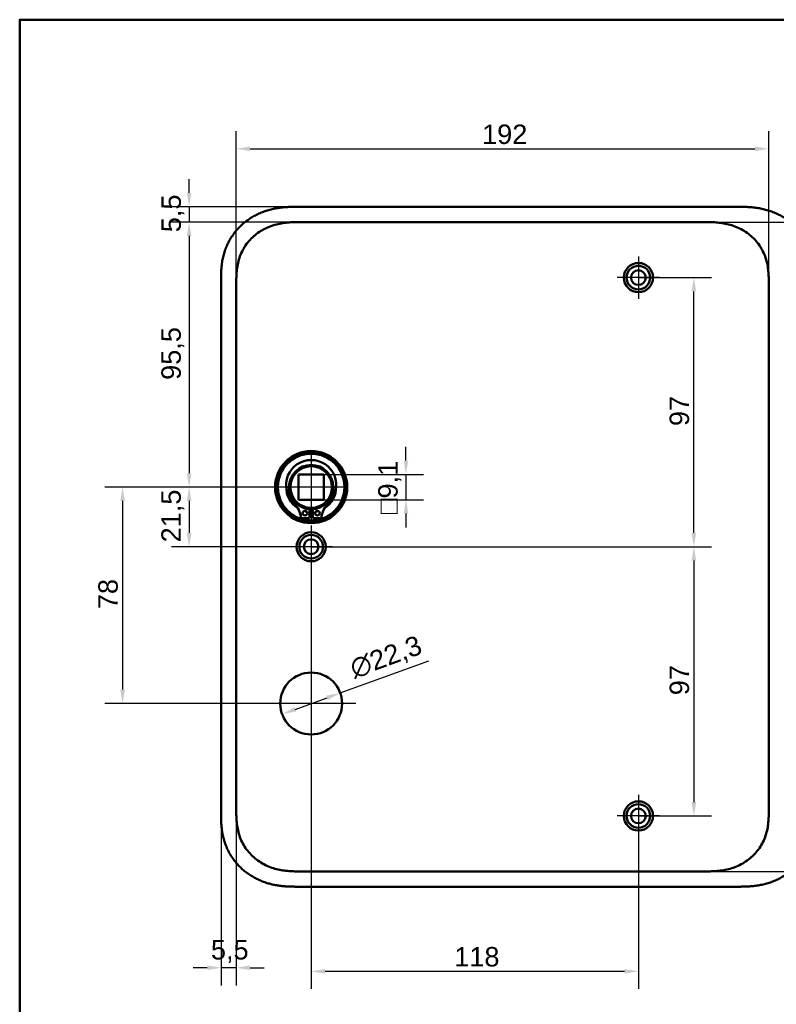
# Model space of a CAD drawing. Header units: millimetres. Extents: x 20 to 833, y 20 to 574.
# Tile 8 of 20: x 20 to 293, y 219 to 574. Entities that reach past the tile are written whole.
import ezdxf

# ---------------------------------------------------------------- set-up
doc = ezdxf.new("R2010")
doc.units = ezdxf.units.MM
doc.header["$LTSCALE"] = 2
for name, color, linetype, lineweight in [('Bemaßungen(DIN)', 7, 'Continuous', 25), ('Mittelpunktmarkierung(DIN)', 7, 'Continuous', 25), ('Sichtbare Kanten(DIN)', 7, 'Continuous', 50), ('Skizziergeometrie(DIN)', 7, 'Continuous', 50)]:
    doc.layers.add(name, color=color, linetype=linetype, lineweight=lineweight)
doc.styles.add('STANDARD-DIN~0', font='arial.ttf')
doc.dimstyles.new('CAD-LAN', dxfattribs={"dimscale": 2, "dimtxt": 3.5, "dimasz": 2.5, "dimexe": 3.175, "dimexo": 0, "dimgap": 0.8, "dimtad": 1, "dimrnd": 1e-08, "dimtxsty": 'STANDARD-DIN~0', "dimcen": 0.09, "dimdle": 10, "dimclrd": 250, "dimclre": 250, "dimclrt": 250, "dimadec": 0, "dimazin": 2, "dimtfac": 1, "dimtmove": 0, "dimatfit": 3, "dimfxl": 1, "dimtolj": 1, "dimtzin": 0, "dimlwd": 25, "dimlwe": 25, "dimarcsym": 0})

# ---------------------------------------------------------------- blocks, each defined once
blk = doc.blocks.new('Ränder Standardrahmen')
at = {"layer": 'Skizziergeometrie(DIN)', "flags": 128}
blk.add_lwpolyline([(10, 10), (10, 287), (410, 287), (410, 10), (10, 10)], dxfattribs=at)
blk = doc.blocks.new('*D8')
at = {"layer": 'Bemaßungen(DIN)', "color": 250, "linetype": 'Continuous', "lineweight": 25, "true_color": 0x3f3f3f, "transparency": 16777216}
for p, q in [((121.65, 501.06), (74.76, 501.06)), ((81.11, 496.06), (81.11, 410.56)), ((125.11, 405.56), (74.76, 405.56))]:
    blk.add_line(p, q, dxfattribs=at)
at = {"layer": 'Bemaßungen(DIN)', "color": 250, "linetype": 'Continuous', "true_color": 0x3f3f3f, "transparency": 16777216}
for points in [[(80.27, 496.06), (81.94, 496.06), (81.11, 501.06)], [(80.27, 410.56), (81.94, 410.56), (81.11, 405.56)]]:
    blk.add_solid(points, dxfattribs=at)
at = {"layer": 'Defpoints', "color": 0, "linetype": 'Continuous', "transparency": 16777216}
for p in [(121.65, 501.06), (81.11, 405.56), (125.11, 405.56)]:
    blk.add_point(p, dxfattribs=at)
at = {"layer": 'Bemaßungen(DIN)', "color": 250, "linetype": 'Continuous', "lineweight": 25, "true_color": 0x3f3f3f, "transparency": 16777216, "insert": (71.09, 444.19), "char_height": 7, "attachment_point": 1, "rotation": 90, "style": 'STANDARD-DIN~0'}
blk.add_mtext('\\A1;95,5', dxfattribs=at)
blk = doc.blocks.new('*D9')
at = {"layer": 'Bemaßungen(DIN)', "color": 250, "linetype": 'Continuous', "lineweight": 25, "true_color": 0x3f3f3f, "transparency": 16777216}
for p, q in [((125.11, 405.56), (74.76, 405.56)), ((81.11, 400.56), (81.11, 389.06)), ((125.11, 384.06), (74.76, 384.06))]:
    blk.add_line(p, q, dxfattribs=at)
at = {"layer": 'Bemaßungen(DIN)', "color": 250, "linetype": 'Continuous', "true_color": 0x3f3f3f, "transparency": 16777216}
for points in [[(80.27, 400.56), (81.94, 400.56), (81.11, 405.56)], [(80.27, 389.06), (81.94, 389.06), (81.11, 384.06)]]:
    blk.add_solid(points, dxfattribs=at)
at = {"layer": 'Defpoints', "color": 0, "linetype": 'Continuous', "transparency": 16777216}
for p in [(125.11, 405.56), (81.11, 384.06), (125.11, 384.06)]:
    blk.add_point(p, dxfattribs=at)
at = {"layer": 'Bemaßungen(DIN)', "color": 250, "linetype": 'Continuous', "lineweight": 25, "true_color": 0x3f3f3f, "transparency": 16777216, "insert": (71.09, 385.63), "char_height": 7, "attachment_point": 1, "rotation": 90, "style": 'STANDARD-DIN~0'}
blk.add_mtext('\\A1;21,5', dxfattribs=at)
blk = doc.blocks.new('*D10')
at = {"layer": 'Bemaßungen(DIN)', "color": 250, "linetype": 'Continuous', "lineweight": 25, "true_color": 0x3f3f3f, "transparency": 16777216}
for p, q in [((125.11, 405.56), (50.76, 405.56)), ((57.11, 400.56), (57.11, 332.56)), ((125.11, 327.56), (50.76, 327.56))]:
    blk.add_line(p, q, dxfattribs=at)
at = {"layer": 'Bemaßungen(DIN)', "color": 250, "linetype": 'Continuous', "true_color": 0x3f3f3f, "transparency": 16777216}
for points in [[(56.27, 400.56), (57.94, 400.56), (57.11, 405.56)], [(56.27, 332.56), (57.94, 332.56), (57.11, 327.56)]]:
    blk.add_solid(points, dxfattribs=at)
at = {"layer": 'Defpoints', "color": 0, "linetype": 'Continuous', "transparency": 16777216}
for p in [(125.11, 405.56), (57.11, 327.56), (125.11, 327.56)]:
    blk.add_point(p, dxfattribs=at)
at = {"layer": 'Bemaßungen(DIN)', "color": 250, "linetype": 'Continuous', "lineweight": 25, "true_color": 0x3f3f3f, "transparency": 16777216, "insert": (48.36, 361.57), "char_height": 7, "attachment_point": 1, "rotation": 90, "style": 'STANDARD-DIN~0'}
blk.add_mtext('\\A1;78', dxfattribs=at)
blk = doc.blocks.new('*D11')
at = {"layer": 'Bemaßungen(DIN)', "color": 250, "linetype": 'Continuous', "lineweight": 25, "true_color": 0x3f3f3f, "transparency": 16777216}
for p, q in [((243.11, 481.06), (269.46, 481.06)), ((263.11, 389.06), (263.11, 476.06)), ((125.11, 384.06), (269.46, 384.06))]:
    blk.add_line(p, q, dxfattribs=at)
at = {"layer": 'Bemaßungen(DIN)', "color": 250, "linetype": 'Continuous', "true_color": 0x3f3f3f, "transparency": 16777216}
for points in [[(262.27, 476.06), (263.94, 476.06), (263.11, 481.06)], [(262.27, 389.06), (263.94, 389.06), (263.11, 384.06)]]:
    blk.add_solid(points, dxfattribs=at)
at = {"layer": 'Defpoints', "color": 0, "linetype": 'Continuous', "transparency": 16777216}
for p in [(243.11, 481.06), (263.11, 481.06), (125.11, 384.06)]:
    blk.add_point(p, dxfattribs=at)
at = {"layer": 'Bemaßungen(DIN)', "color": 250, "linetype": 'Continuous', "lineweight": 25, "true_color": 0x3f3f3f, "transparency": 16777216, "insert": (254.36, 427.55), "char_height": 7, "attachment_point": 1, "rotation": 90, "style": 'STANDARD-DIN~0'}
blk.add_mtext('\\A1;97', dxfattribs=at)
blk = doc.blocks.new('*D12')
at = {"layer": 'Bemaßungen(DIN)', "color": 250, "linetype": 'Continuous', "lineweight": 25, "true_color": 0x3f3f3f, "transparency": 16777216}
for p, q in [((125.11, 384.06), (269.46, 384.06)), ((263.11, 379.06), (263.11, 292.06)), ((243.11, 287.06), (269.46, 287.06))]:
    blk.add_line(p, q, dxfattribs=at)
at = {"layer": 'Bemaßungen(DIN)', "color": 250, "linetype": 'Continuous', "true_color": 0x3f3f3f, "transparency": 16777216}
for points in [[(262.27, 379.06), (263.94, 379.06), (263.11, 384.06)], [(262.27, 292.06), (263.94, 292.06), (263.11, 287.06)]]:
    blk.add_solid(points, dxfattribs=at)
at = {"layer": 'Defpoints', "color": 0, "linetype": 'Continuous', "transparency": 16777216}
for p in [(125.11, 384.06), (243.11, 287.06), (263.11, 287.06)]:
    blk.add_point(p, dxfattribs=at)
at = {"layer": 'Bemaßungen(DIN)', "color": 250, "linetype": 'Continuous', "lineweight": 25, "true_color": 0x3f3f3f, "transparency": 16777216, "insert": (254.36, 330.55), "char_height": 7, "attachment_point": 1, "rotation": 90, "style": 'STANDARD-DIN~0'}
blk.add_mtext('\\A1;97', dxfattribs=at)
blk = doc.blocks.new('*D13')
at = {"layer": 'Bemaßungen(DIN)', "color": 250, "linetype": 'Continuous', "lineweight": 25, "true_color": 0x3f3f3f, "transparency": 16777216}
for p, q in [((125.11, 376.41), (125.11, 224.71)), ((243.11, 279.41), (243.11, 224.71)), ((130.11, 231.06), (238.11, 231.06))]:
    blk.add_line(p, q, dxfattribs=at)
at = {"layer": 'Bemaßungen(DIN)', "color": 250, "linetype": 'Continuous', "true_color": 0x3f3f3f, "transparency": 16777216}
for points in [[(130.11, 231.89), (130.11, 230.23), (125.11, 231.06)], [(238.11, 231.89), (238.11, 230.23), (243.11, 231.06)]]:
    blk.add_solid(points, dxfattribs=at)
at = {"layer": 'Defpoints', "color": 0, "linetype": 'Continuous', "transparency": 16777216}
for p in [(125.11, 376.41), (243.11, 279.41), (243.11, 231.06)]:
    blk.add_point(p, dxfattribs=at)
at = {"layer": 'Bemaßungen(DIN)', "color": 250, "linetype": 'Continuous', "lineweight": 25, "true_color": 0x3f3f3f, "transparency": 16777216, "insert": (176.7, 239.81), "char_height": 7, "attachment_point": 1, "style": 'STANDARD-DIN~0'}
blk.add_mtext('\\A1;118', dxfattribs=at)
blk = doc.blocks.new('*D14')
at = {"layer": 'Bemaßungen(DIN)', "color": 250, "linetype": 'Continuous', "lineweight": 25, "true_color": 0x3f3f3f, "transparency": 16777216}
for p, q in [((92.61, 288.34), (92.61, 225.99)), ((98.11, 289.34), (98.11, 225.99)), ((87.61, 232.34), (82.61, 232.34)), ((98.11, 232.34), (92.61, 232.34)), ((103.11, 232.34), (108.11, 232.34))]:
    blk.add_line(p, q, dxfattribs=at)
at = {"layer": 'Bemaßungen(DIN)', "color": 250, "linetype": 'Continuous', "true_color": 0x3f3f3f, "transparency": 16777216}
for points in [[(87.61, 233.18), (87.61, 231.51), (92.61, 232.34)], [(103.11, 233.18), (103.11, 231.51), (98.11, 232.34)]]:
    blk.add_solid(points, dxfattribs=at)
at = {"layer": 'Defpoints', "color": 0, "linetype": 'Continuous', "transparency": 16777216}
for p in [(92.61, 288.34), (98.11, 289.34), (92.61, 232.34)]:
    blk.add_point(p, dxfattribs=at)
at = {"layer": 'Bemaßungen(DIN)', "color": 250, "linetype": 'Continuous', "lineweight": 25, "true_color": 0x3f3f3f, "transparency": 16777216, "insert": (88.96, 242.33), "char_height": 7, "attachment_point": 1, "style": 'STANDARD-DIN~0'}
blk.add_mtext('\\A1;5,5', dxfattribs=at)
blk = doc.blocks.new('*D15')
at = {"layer": 'Bemaßungen(DIN)', "color": 250, "linetype": 'Continuous', "lineweight": 25, "true_color": 0x3f3f3f, "transparency": 16777216}
for p, q in [((81.11, 511.56), (81.11, 516.56)), ((120.65, 506.56), (74.76, 506.56)), ((81.11, 506.56), (81.11, 501.06)), ((121.65, 501.06), (74.76, 501.06)), ((81.11, 496.06), (81.11, 491.06))]:
    blk.add_line(p, q, dxfattribs=at)
at = {"layer": 'Bemaßungen(DIN)', "color": 250, "linetype": 'Continuous', "true_color": 0x3f3f3f, "transparency": 16777216}
for points in [[(80.27, 511.56), (81.94, 511.56), (81.11, 506.56)], [(80.27, 496.06), (81.94, 496.06), (81.11, 501.06)]]:
    blk.add_solid(points, dxfattribs=at)
at = {"layer": 'Defpoints', "color": 0, "linetype": 'Continuous', "transparency": 16777216}
for p in [(120.65, 506.56), (81.11, 501.06), (121.65, 501.06)]:
    blk.add_point(p, dxfattribs=at)
at = {"layer": 'Bemaßungen(DIN)', "color": 250, "linetype": 'Continuous', "lineweight": 25, "true_color": 0x3f3f3f, "transparency": 16777216, "insert": (71.12, 497.41), "char_height": 7, "attachment_point": 1, "rotation": 90, "style": 'STANDARD-DIN~0'}
blk.add_mtext('\\A1;5,5', dxfattribs=at)
blk = doc.blocks.new('*D16')
at = {"layer": 'Bemaßungen(DIN)', "color": 250, "linetype": 'Continuous', "lineweight": 25, "true_color": 0x3f3f3f, "transparency": 16777216}
for p, q in [((98.11, 478.78), (98.11, 533.81)), ((290.11, 478.78), (290.11, 533.81)), ((103.11, 527.46), (285.11, 527.46))]:
    blk.add_line(p, q, dxfattribs=at)
at = {"layer": 'Bemaßungen(DIN)', "color": 250, "linetype": 'Continuous', "true_color": 0x3f3f3f, "transparency": 16777216}
for points in [[(103.11, 528.3), (103.11, 526.63), (98.11, 527.46)], [(285.11, 528.3), (285.11, 526.63), (290.11, 527.46)]]:
    blk.add_solid(points, dxfattribs=at)
at = {"layer": 'Defpoints', "color": 0, "linetype": 'Continuous', "transparency": 16777216}
for p in [(290.11, 527.46), (98.11, 478.78), (290.11, 478.78)]:
    blk.add_point(p, dxfattribs=at)
at = {"layer": 'Bemaßungen(DIN)', "color": 250, "linetype": 'Continuous', "lineweight": 25, "true_color": 0x3f3f3f, "transparency": 16777216, "insert": (186.74, 536.21), "char_height": 7, "attachment_point": 1, "style": 'STANDARD-DIN~0'}
blk.add_mtext('\\A1;192', dxfattribs=at)
blk = doc.blocks.new('*D17')
at = {"layer": 'Bemaßungen(DIN)', "color": 250, "linetype": 'Continuous', "lineweight": 25, "true_color": 0x3f3f3f, "transparency": 16777216}
for p, q in [((266.57, 501.06), (348.02, 501.06)), ((341.67, 496.06), (341.67, 272.06)), ((266.57, 267.06), (348.02, 267.06))]:
    blk.add_line(p, q, dxfattribs=at)
at = {"layer": 'Bemaßungen(DIN)', "color": 250, "linetype": 'Continuous', "true_color": 0x3f3f3f, "transparency": 16777216}
for points in [[(340.83, 496.06), (342.5, 496.06), (341.67, 501.06)], [(340.83, 272.06), (342.5, 272.06), (341.67, 267.06)]]:
    blk.add_solid(points, dxfattribs=at)
at = {"layer": 'Defpoints', "color": 0, "linetype": 'Continuous', "transparency": 16777216}
for p in [(266.57, 501.06), (266.57, 267.06), (341.67, 267.06)]:
    blk.add_point(p, dxfattribs=at)
at = {"layer": 'Bemaßungen(DIN)', "color": 250, "linetype": 'Continuous', "lineweight": 25, "true_color": 0x3f3f3f, "transparency": 16777216, "insert": (332.91, 376.28), "char_height": 7, "attachment_point": 1, "rotation": 90, "style": 'STANDARD-DIN~0'}
blk.add_mtext('\\A1;234', dxfattribs=at)
blk = doc.blocks.new('*D18')
at = {"layer": 'Bemaßungen(DIN)', "color": 250, "linetype": 'Continuous', "lineweight": 25, "true_color": 0x3f3f3f, "transparency": 16777216}
for p, q in [((135.59, 331.37), (167.54, 343)), ((119.33, 325.46), (130.89, 329.66))]:
    blk.add_line(p, q, dxfattribs=at)
at = {"layer": 'Bemaßungen(DIN)', "color": 250, "linetype": 'Continuous', "true_color": 0x3f3f3f, "transparency": 16777216}
for points in [[(130.6, 330.45), (131.17, 328.88), (135.59, 331.37)], [(119.04, 326.24), (119.61, 324.67), (114.63, 323.75)]]:
    blk.add_solid(points, dxfattribs=at)
at = {"layer": 'Defpoints', "color": 0, "linetype": 'Continuous', "transparency": 16777216}
for p in [(135.59, 331.37), (114.63, 323.75)]:
    blk.add_point(p, dxfattribs=at)
at = {"layer": 'Bemaßungen(DIN)', "color": 250, "linetype": 'Continuous', "lineweight": 25, "true_color": 0x3f3f3f, "transparency": 16777216, "insert": (138.29, 343.25), "char_height": 7, "attachment_point": 1, "rotation": 19.9914, "style": 'STANDARD-DIN~0'}
blk.add_mtext('\\A1;∅22,3', dxfattribs=at)
blk = doc.blocks.new('*D19')
at = {"layer": 'Bemaßungen(DIN)', "color": 250, "linetype": 'Continuous', "lineweight": 25, "true_color": 0x3f3f3f, "transparency": 16777216}
for p, q in [((159.3, 415.11), (159.3, 420.11)), ((129.66, 410.11), (165.65, 410.11)), ((159.3, 410.11), (159.3, 401.01)), ((129.66, 401.01), (165.65, 401.01)), ((159.3, 396.01), (159.3, 391.01))]:
    blk.add_line(p, q, dxfattribs=at)
at = {"layer": 'Bemaßungen(DIN)', "color": 250, "linetype": 'Continuous', "true_color": 0x3f3f3f, "transparency": 16777216}
for points in [[(158.47, 415.11), (160.14, 415.11), (159.3, 410.11)], [(158.47, 396.01), (160.14, 396.01), (159.3, 401.01)]]:
    blk.add_solid(points, dxfattribs=at)
at = {"layer": 'Defpoints', "color": 0, "linetype": 'Continuous', "transparency": 16777216}
for p in [(129.66, 410.11), (129.66, 401.01), (159.3, 401.01)]:
    blk.add_point(p, dxfattribs=at)
at = {"layer": 'Bemaßungen(DIN)', "color": 250, "linetype": 'Continuous', "lineweight": 25, "true_color": 0x3f3f3f, "transparency": 16777216, "insert": (149.29, 395.79), "char_height": 7, "attachment_point": 1, "rotation": 90, "style": 'STANDARD-DIN~0'}
blk.add_mtext('\\A1;\\fAIGDT|b0|i0;\\H7.0000;o\\fArial|b0|i0;\\H7.0000;9,1', dxfattribs=at)

msp = doc.modelspace()

# ---------------------------------------------------------------- linework, layer by layer
at = {"layer": 'Mittelpunktmarkierung(DIN)', "linetype": 'Continuous'}
for p, q in [((243.108, 488.71), (243.108, 473.41)), ((250.758, 481.06), (235.458, 481.06)), ((125.108, 418.06), (125.108, 393.06)), ((137.608, 405.56), (112.608, 405.56)), ((125.108, 391.71), (125.108, 376.41)), ((132.758, 384.06), (117.458, 384.06)), ((125.108, 343.71), (125.108, 311.41)), ((141.258, 327.56), (108.958, 327.56)), ((243.108, 294.71), (243.108, 279.41)), ((250.758, 287.06), (235.458, 287.06))]:
    msp.add_line(p, q, dxfattribs=at)
at = {"layer": 'Sichtbare Kanten(DIN)'}
for p, q in [((279.57, 506.56), (120.647, 506.56)), ((121.647, 501.06), (121.647, 501.06)), ((121.647, 501.06), (266.57, 501.06)), ((266.57, 501.06), (266.57, 501.06)), ((92.608, 479.776), (92.608, 288.344)), ((120.558, 401.01), (120.558, 410.11)), ((120.558, 410.11), (129.658, 410.11)), ((129.658, 410.11), (129.658, 401.01)), ((120.558, 401.01), (129.658, 401.01)), ((124.492, 397.584), (124.492, 394.335)), ((125.725, 394.335), (125.725, 397.584)), ((124.492, 394.335), (121.432, 394.335)), ((128.785, 394.335), (125.725, 394.335)), ((121.646, 267.06), (266.57, 267.06)), ((266.57, 267.06), (266.57, 267.06)), ((120.647, 261.56), (279.57, 261.56))]:
    msp.add_line(p, q, dxfattribs=at)
for centre, radius in [((243.108, 481.06), 5.25), ((243.108, 481.06), 4.25), ((243.108, 481.06), 2.65), ((125.108, 405.56), 13), ((125.108, 405.56), 12.5), ((125.108, 405.56), 12), ((125.108, 405.56), 8), ((125.108, 405.56), 7.5), ((122.877, 396.185), 0.85), ((127.34, 396.185), 0.85), ((125.108, 384.06), 5.25), ((125.108, 384.06), 4.25), ((125.108, 384.06), 2.65), ((125.108, 327.56), 11.15), ((243.108, 287.06), 5.25), ((243.108, 287.06), 4.25), ((243.108, 287.06), 2.65)]:
    msp.add_circle(centre, radius, dxfattribs=at)
for centre, radius, start, end in [((125.108, 406.293), 9.017, 314.1409, 225.8591), ((125.108, 405.56), 9, 178.96905, 237.59019), ((125.108, 405.56), 9, 302.40981, 1.03095), ((112.785, 393.595), 8.678, 4.89181, 45.8591), ((137.431, 393.595), 8.678, 134.1409, 175.10819), ((125.108, 405.56), 9, 253.14516, 260.07473), ((125.108, 405.56), 8.2, 265.6871, 274.3129), ((125.108, 405.56), 9, 266.0711, 273.9289), ((125.108, 405.56), 9, 279.92527, 286.85484)]:
    msp.add_arc(centre, radius, start, end, dxfattribs=at)
for points, knots in [([(120.647, 506.56), (120.049, 506.561), (118.998, 506.559), (117.787, 506.534), (116.875, 506.499), (116.265, 506.466), (115.502, 506.412), (114.891, 506.358), (114.128, 506.274), (113.517, 506.195), (112.603, 506.054), (111.691, 505.883), (110.334, 505.571), (109.141, 505.23), (107.674, 504.72), (106.524, 504.247), (105.123, 503.574), (104.033, 502.971), (102.718, 502.138), (101.707, 501.41), (100.5, 500.426), (99.582, 499.582), (98.501, 498.458), (97.693, 497.507), (96.759, 496.258), (96.075, 495.213), (95.304, 493.854), (94.758, 492.73), (94.166, 491.286), (93.766, 490.102), (93.359, 488.6), (93.104, 487.383), (92.893, 486.004), (92.791, 485.085), (92.716, 484.166), (92.678, 483.555), (92.644, 482.791), (92.627, 482.183), (92.614, 481.426), (92.608, 480.673), (92.608, 480.074), (92.608, 479.776)], [-0.99999787, -0.99999787, -0.99999787, -0.99999787, -0.95833168, -0.92708204, -0.9166655, -0.89583241, -0.88541586, -0.86458277, -0.85416622, -0.83333313, -0.82291658, -0.79166695, -0.77083385, -0.72916767, -0.70833458, -0.66666839, -0.6458353, -0.60416912, -0.58333603, -0.54166984, -0.52083675, -0.47917057, -0.45833747, -0.41667129, -0.3958382, -0.35417201, -0.33333892, -0.29167274, -0.27083965, -0.22917346, -0.20834037, -0.16667419, -0.14584109, -0.11459146, -0.10417491, -0.08334182, -0.07292527, -0.05209218, -0.04167563, -0.02084254, -0.00000945, -0.00000945, -0.00000945, -0.00000945]), ([(306.608, 479.858), (306.608, 480.385), (306.607, 481.475), (306.575, 482.861), (306.498, 484.287), (306.394, 485.436), (306.198, 486.875), (305.984, 488.027), (305.636, 489.461), (305.29, 490.6), (304.77, 492.004), (304.282, 493.11), (303.584, 494.46), (302.955, 495.512), (302.083, 496.781), (301.319, 497.758), (300.287, 498.923), (299.402, 499.806), (298.228, 500.842), (297.238, 501.614), (295.946, 502.504), (294.871, 503.152), (293.486, 503.881), (292.348, 504.397), (290.898, 504.958), (289.718, 505.339), (288.228, 505.734), (287.028, 505.986), (285.524, 506.228), (284.321, 506.366), (282.823, 506.481), (281.333, 506.544), (280.155, 506.558), (279.57, 506.56)], [-0.97472618, -0.97472618, -0.97472618, -0.97472618, -0.93604739, -0.89534998, -0.87500127, -0.83430386, -0.81395515, -0.77325774, -0.75290903, -0.71221162, -0.69186291, -0.6511655, -0.6308168, -0.59011938, -0.56977068, -0.52907326, -0.50872456, -0.46802714, -0.44767844, -0.40698102, -0.38663232, -0.3459349, -0.3255862, -0.28488878, -0.26454008, -0.22384266, -0.20349396, -0.16279654, -0.14244784, -0.10175042, -0.08140172, -0.0407043, -0.00000689, -0.00000689, -0.00000689, -0.00000689]), ([(98.108, 478.776), (98.108, 479.404), (98.108, 480.052), (98.121, 480.701), (98.135, 481.423), (98.163, 482.147), (98.219, 482.862), (98.279, 483.641), (98.37, 484.409), (98.501, 485.171), (98.637, 485.963), (98.815, 486.75), (99.05, 487.54), (99.286, 488.333), (99.576, 489.121), (99.921, 489.886), (100.268, 490.656), (100.671, 491.404), (101.126, 492.121), (101.581, 492.836), (102.088, 493.521), (102.644, 494.17), (103.194, 494.812), (103.796, 495.42), (104.433, 495.981), (105.069, 496.541), (105.739, 497.053), (106.44, 497.517), (107.135, 497.979), (107.861, 498.394), (108.614, 498.763), (109.35, 499.124), (110.112, 499.44), (110.896, 499.711), (111.651, 499.972), (112.425, 500.191), (113.209, 500.369), (113.957, 500.539), (114.714, 500.671), (115.478, 500.772), (116.201, 500.867), (116.931, 500.933), (117.662, 500.977), (118.353, 501.018), (119.045, 501.04), (119.731, 501.05), (120.378, 501.06), (121.019, 501.06), (121.647, 501.06)], [0, 0, 0, 0, 0.2004784, 0.2004784, 0.2004784, 0.4237411, 0.4237411, 0.4237411, 0.6666843, 0.6666843, 0.6666843, 0.9194001, 0.9194001, 0.9194001, 1.1730034, 1.1730034, 1.1730034, 1.4278738, 1.4278738, 1.4278738, 1.6819326, 1.6819326, 1.6819326, 1.9333793, 1.9333793, 1.9333793, 2.1848165, 2.1848165, 2.1848165, 2.4343943, 2.4343943, 2.4343943, 2.6782826, 2.6782826, 2.6782826, 2.9134642, 2.9134642, 2.9134642, 3.137969, 3.137969, 3.137969, 3.3508216, 3.3508216, 3.3508216, 3.5518257, 3.5518257, 3.5518257, 3.7413067, 3.7413067, 3.7413067, 3.7413067]), ([(266.57, 501.06), (267.197, 501.06), (267.839, 501.06), (268.485, 501.05), (269.171, 501.04), (269.863, 501.018), (270.554, 500.977), (271.285, 500.933), (272.015, 500.867), (272.739, 500.772), (273.502, 500.671), (274.259, 500.539), (275.007, 500.369), (275.791, 500.191), (276.566, 499.972), (277.321, 499.711), (278.104, 499.44), (278.867, 499.123), (279.603, 498.763), (280.356, 498.394), (281.081, 497.979), (281.777, 497.517), (282.477, 497.052), (283.147, 496.541), (283.784, 495.98), (284.421, 495.42), (285.022, 494.812), (285.572, 494.17), (286.129, 493.521), (286.636, 492.836), (287.09, 492.121), (287.546, 491.404), (287.949, 490.655), (288.295, 489.886), (288.641, 489.121), (288.931, 488.333), (289.166, 487.54), (289.401, 486.749), (289.58, 485.963), (289.716, 485.171), (289.846, 484.409), (289.937, 483.641), (289.998, 482.862), (290.053, 482.147), (290.082, 481.423), (290.096, 480.701), (290.108, 480.052), (290.108, 479.404), (290.108, 478.776)], [0, 0, 0, 0, 0.1894861, 0.1894861, 0.1894861, 0.3904941, 0.3904941, 0.3904941, 0.6033491, 0.6033491, 0.6033491, 0.8278544, 0.8278544, 0.8278544, 1.0630348, 1.0630348, 1.0630348, 1.3069205, 1.3069205, 1.3069205, 1.5564953, 1.5564953, 1.5564953, 1.8079303, 1.8079303, 1.8079303, 2.0593759, 2.0593759, 2.0593759, 2.3134335, 2.3134335, 2.3134335, 2.5683022, 2.5683022, 2.5683022, 2.8219033, 2.8219033, 2.8219033, 3.0746163, 3.0746163, 3.0746163, 3.3175565, 3.3175565, 3.3175565, 3.5408165, 3.5408165, 3.5408165, 3.7412931, 3.7412931, 3.7412931, 3.7412931]), ([(92.608, 288.344), (92.608, 288.046), (92.608, 287.447), (92.614, 286.694), (92.627, 285.937), (92.644, 285.329), (92.678, 284.566), (92.716, 283.954), (92.791, 283.035), (92.893, 282.116), (93.081, 280.89), (93.264, 279.977), (93.481, 279.07), (93.644, 278.469), (93.871, 277.724), (94.071, 277.132), (94.344, 276.401), (94.581, 275.824), (94.963, 274.969), (95.381, 274.13), (96.074, 272.907), (96.759, 271.862), (97.693, 270.613), (98.501, 269.662), (99.582, 268.538), (100.5, 267.694), (101.707, 266.71), (102.718, 265.982), (104.033, 265.149), (105.123, 264.546), (106.384, 263.94), (107.243, 263.577), (108.114, 263.247), (108.701, 263.043), (109.588, 262.763), (110.485, 262.515), (111.691, 262.237), (112.603, 262.067), (113.517, 261.926), (114.128, 261.846), (114.891, 261.762), (115.502, 261.708), (116.265, 261.654), (116.874, 261.621), (117.787, 261.586), (118.998, 261.561), (120.049, 261.56), (120.647, 261.56)], [-0.99999789, -0.99999789, -0.99999789, -0.99999789, -0.9791648, -0.9583317, -0.94791516, -0.92708206, -0.91666552, -0.89583243, -0.88541588, -0.85416624, -0.83333315, -0.80208351, -0.79166696, -0.77083387, -0.76041733, -0.73958423, -0.72916769, -0.70833459, -0.69791805, -0.66666841, -0.64583532, -0.60416913, -0.58333604, -0.54166985, -0.52083676, -0.47917058, -0.45833749, -0.4166713, -0.39583821, -0.35417202, -0.33333893, -0.30208929, -0.29167275, -0.27083965, -0.26042311, -0.22917347, -0.20834038, -0.17709074, -0.16667419, -0.1458411, -0.13542455, -0.11459146, -0.10417491, -0.08334182, -0.07292528, -0.04167564, -0.00000945, -0.00000945, -0.00000945, -0.00000945]), ([(121.646, 267.06), (121.019, 267.06), (120.378, 267.06), (119.731, 267.07), (119.045, 267.081), (118.353, 267.102), (117.662, 267.143), (116.931, 267.187), (116.201, 267.254), (115.478, 267.349), (114.714, 267.449), (113.957, 267.581), (113.209, 267.751), (112.425, 267.929), (111.651, 268.148), (110.896, 268.409), (110.112, 268.68), (109.35, 268.997), (108.614, 269.357), (107.86, 269.726), (107.135, 270.141), (106.44, 270.603), (105.739, 271.068), (105.069, 271.579), (104.432, 272.14), (103.796, 272.7), (103.194, 273.309), (102.644, 273.95), (102.088, 274.599), (101.581, 275.284), (101.126, 275.999), (100.67, 276.717), (100.268, 277.465), (99.921, 278.234), (99.576, 278.999), (99.285, 279.787), (99.05, 280.58), (98.815, 281.371), (98.637, 282.157), (98.501, 282.949), (98.37, 283.711), (98.279, 284.48), (98.219, 285.258), (98.163, 285.973), (98.135, 286.697), (98.121, 287.419), (98.108, 288.068), (98.108, 288.716), (98.108, 289.344)], [0, 0, 0, 0, 0.1894834, 0.1894834, 0.1894834, 0.3904881, 0.3904881, 0.3904881, 0.6033414, 0.6033414, 0.6033414, 0.8278466, 0.8278466, 0.8278466, 1.0630283, 1.0630283, 1.0630283, 1.3069161, 1.3069161, 1.3069161, 1.5564929, 1.5564929, 1.5564929, 1.8079285, 1.8079285, 1.8079285, 2.0593731, 2.0593731, 2.0593731, 2.3134297, 2.3134297, 2.3134297, 2.5682979, 2.5682979, 2.5682979, 2.8218991, 2.8218991, 2.8218991, 3.0746122, 3.0746122, 3.0746122, 3.3175525, 3.3175525, 3.3175525, 3.5408138, 3.5408138, 3.5408138, 3.7412926, 3.7412926, 3.7412926, 3.7412926]), ([(290.108, 289.344), (290.108, 288.716), (290.108, 288.068), (290.096, 287.419), (290.082, 286.697), (290.053, 285.973), (289.998, 285.258), (289.937, 284.48), (289.846, 283.711), (289.716, 282.949), (289.58, 282.157), (289.401, 281.371), (289.166, 280.58), (288.931, 279.787), (288.641, 278.999), (288.295, 278.234), (287.949, 277.465), (287.546, 276.717), (287.09, 275.999), (286.636, 275.284), (286.128, 274.599), (285.572, 273.95), (285.022, 273.308), (284.421, 272.7), (283.784, 272.14), (283.147, 271.579), (282.477, 271.068), (281.777, 270.603), (281.081, 270.141), (280.356, 269.726), (279.603, 269.357), (278.867, 268.997), (278.104, 268.68), (277.321, 268.409), (276.565, 268.148), (275.791, 267.929), (275.007, 267.751), (274.259, 267.581), (273.502, 267.449), (272.739, 267.349), (272.015, 267.254), (271.285, 267.187), (270.554, 267.143), (269.863, 267.102), (269.171, 267.081), (268.485, 267.07), (267.839, 267.06), (267.197, 267.06), (266.57, 267.06)], [0, 0, 0, 0, 0.20048, 0.20048, 0.20048, 0.4237428, 0.4237428, 0.4237428, 0.6666848, 0.6666848, 0.6666848, 0.9193992, 0.9193992, 0.9193992, 1.173002, 1.173002, 1.173002, 1.4278722, 1.4278722, 1.4278722, 1.6819311, 1.6819311, 1.6819311, 1.933378, 1.933378, 1.933378, 2.1848149, 2.1848149, 2.1848149, 2.4343919, 2.4343919, 2.4343919, 2.6782792, 2.6782792, 2.6782792, 2.9134601, 2.9134601, 2.9134601, 3.1379646, 3.1379646, 3.1379646, 3.3508174, 3.3508174, 3.3508174, 3.5518222, 3.5518222, 3.5518222, 3.7413044, 3.7413044, 3.7413044, 3.7413044]), ([(279.57, 261.56), (280.155, 261.562), (281.333, 261.576), (282.823, 261.639), (284.321, 261.754), (285.524, 261.893), (287.028, 262.134), (288.228, 262.387), (289.718, 262.781), (290.898, 263.163), (292.348, 263.723), (293.486, 264.239), (294.871, 264.968), (295.946, 265.616), (297.238, 266.506), (298.228, 267.278), (299.402, 268.315), (300.287, 269.198), (301.319, 270.362), (302.083, 271.339), (302.955, 272.609), (303.584, 273.66), (304.282, 275.01), (304.77, 276.116), (305.29, 277.521), (305.636, 278.659), (305.984, 280.093), (306.198, 281.245), (306.394, 282.685), (306.498, 283.833), (306.575, 285.259), (306.608, 286.674), (306.608, 287.79), (306.608, 288.344)], [-0.99998994, -0.99998994, -0.99998994, -0.99998994, -0.9592928, -0.91859565, -0.89824708, -0.85754993, -0.83720136, -0.79650421, -0.77615564, -0.73545849, -0.71510992, -0.67441277, -0.6540642, -0.61336705, -0.59301848, -0.55232133, -0.53197276, -0.49127561, -0.47092704, -0.43022989, -0.40988132, -0.36918417, -0.3488356, -0.30813845, -0.28778988, -0.24709273, -0.22674416, -0.18604701, -0.16569844, -0.12500129, -0.10465272, -0.06395557, -0.02325842, -0.02325842, -0.02325842, -0.02325842])]:
    msp.add_open_spline(points, degree=3, knots=knots, dxfattribs=at)
for points in [[(98.108, 289.344), (98.108, 384.06), (98.108, 478.776)], [(290.108, 478.776), (290.108, 384.06), (290.108, 289.344)]]:
    msp.add_open_spline(points, degree=2, dxfattribs=at)

# ---------------------------------------------------------------- block references
at = {"xscale": 2, "yscale": 2, "zscale": 2}
msp.add_blockref('Ränder Standardrahmen', (0, 0), dxfattribs=at)

# ---------------------------------------------------------------- dimensions: what is measured, and where the dimension line sits
at = {"layer": 'Bemaßungen(DIN)', "color": 250, "linetype": 'Continuous', "lineweight": 25, "true_color": 0x3f3f3f}
for base, p1, p2, angle, override, picture, middle in [((290.108, 527.463), (98.108, 478.776), (290.108, 478.776), 180, {"dimgap": 0.8, "dimdec": 2, "dimtol": 0, "dimlim": 0, "dimtp": 0, "dimtm": 0, "dimtdec": 2, "dimtofl": 0, "dimatfit": 1}, '*D16', (194.108, 527.463)), ((81.108, 501.06), (120.647, 506.56), (121.647, 501.06), 90, {"dimgap": 0.8, "dimdec": 2, "dimtol": 0, "dimlim": 0, "dimtp": 0, "dimtm": 0, "dimtdec": 2, "dimtofl": 1, "dimatfit": 1}, '*D15', (81.108, 503.81)), ((81.108, 405.56), (121.647, 501.06), (125.108, 405.56), 90, {"dimgap": 0.8, "dimdec": 2, "dimtol": 0, "dimlim": 0, "dimtp": 0, "dimtm": 0, "dimtdec": 2, "dimtofl": 0, "dimatfit": 1}, '*D8', (81.108, 453.31)), ((341.668, 267.06), (266.57, 501.06), (266.57, 267.06), 90, {"dimgap": 0.8, "dimdec": 2, "dimtol": 0, "dimlim": 0, "dimtp": 0, "dimtm": 0, "dimtdec": 2, "dimtofl": 0, "dimatfit": 1}, '*D17', (341.668, 384.06)), ((263.108, 481.06), (125.108, 384.06), (243.108, 481.06), 90, {"dimgap": 0.8, "dimdec": 2, "dimtol": 0, "dimlim": 0, "dimtp": 0, "dimtm": 0, "dimtdec": 2, "dimtofl": 0, "dimatfit": 1}, '*D11', (263.108, 432.56)), ((57.108, 327.56), (125.108, 405.56), (125.108, 327.56), 90, {"dimgap": 0.8, "dimdec": 2, "dimtol": 0, "dimlim": 0, "dimtp": 0, "dimtm": 0, "dimtdec": 2, "dimtofl": 0, "dimatfit": 1}, '*D10', (57.108, 366.56)), ((81.108, 384.06), (125.108, 405.56), (125.108, 384.06), 90, {"dimgap": 0.8, "dimdec": 2, "dimtol": 0, "dimlim": 0, "dimtp": 0, "dimtm": 0, "dimtdec": 2, "dimtofl": 0, "dimatfit": 1}, '*D9', (81.108, 394.81)), ((263.108, 287.06), (125.108, 384.06), (243.108, 287.06), 90, {"dimgap": 0.8, "dimdec": 2, "dimtol": 0, "dimlim": 0, "dimtp": 0, "dimtm": 0, "dimtdec": 2, "dimtofl": 0, "dimatfit": 1}, '*D12', (263.108, 335.56)), ((243.108, 231.06), (125.108, 376.41), (243.108, 279.41), 180, {"dimgap": 0.8, "dimdec": 2, "dimtol": 0, "dimlim": 0, "dimtp": 0, "dimtm": 0, "dimtdec": 2, "dimtofl": 0, "dimatfit": 1}, '*D13', (184.108, 231.06)), ((92.608, 232.344), (98.108, 289.344), (92.608, 288.344), 180, {"dimgap": 0.8, "dimdec": 2, "dimtol": 0, "dimlim": 0, "dimtp": 0, "dimtm": 0, "dimtdec": 2, "dimtofl": 1, "dimatfit": 1}, '*D14', (95.358, 232.344))]:
    dim = msp.add_linear_dim(base=base, p1=p1, p2=p2, angle=angle, dimstyle='CAD-LAN', override=override, dxfattribs=at)
    dim.commit()
    dim.dimension.update_dxf_attribs({"geometry": picture, "text_midpoint": middle, "dimtype": 160})
dim = msp.add_linear_dim(base=(159.304, 401.01), p1=(129.658, 410.11), p2=(129.658, 401.01), angle=90, text='\\fAIGDT|b0|i0;\\H7.0000;o\\fArial|b0|i0;\\H7.0000;<>', dimstyle='CAD-LAN', override={"dimgap": 0.8, "dimdec": 2, "dimtol": 0, "dimlim": 0, "dimtp": 0, "dimtm": 0, "dimtdec": 2, "dimtofl": 1, "dimatfit": 1}, dxfattribs=at)
dim.commit()
dim.dimension.update_dxf_attribs({"geometry": '*D19', "text_midpoint": (159.304, 405.56), "dimtype": 160})
dim = msp.add_diameter_dim_2p(p1=(114.63, 323.748), p2=(135.586, 331.372), dimstyle='CAD-LAN', override={"dimgap": 0.8, "dimdec": 2, "dimlfac": 1, "dimtol": 0, "dimlim": 0, "dimtp": 0, "dimtm": 0, "dimtdec": 2, "dimatfit": 2}, dxfattribs=at)
dim.commit()
dim.dimension.update_dxf_attribs({"geometry": '*D18', "text_midpoint": (153.911, 338.038), "dimtype": 163})

doc.saveas('drawing.dxf')
